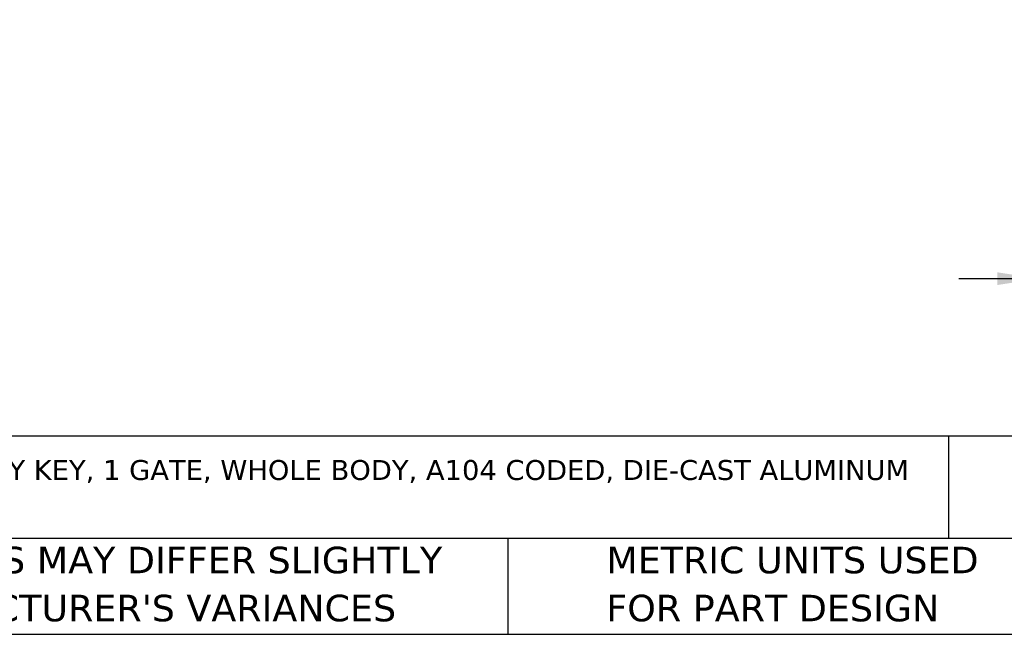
# Model space of a CAD drawing. Header units: millimetres. Extents: x 13 to 546, y 13 to 419.
# Tile 7 of 44: x 163 to 320, y 13 to 111. Entities that reach past the tile are written whole.
import ezdxf

# ---------------------------------------------------------------- set-up
doc = ezdxf.new("R2010")
doc.units = ezdxf.units.MM
doc.header["$LTSCALE"] = 2
doc.linetypes.add('SLD-Solid', pattern=[0])
doc.layers.add('DIMENSIONS', color=140, linetype='SLD-Solid', lineweight=25)
doc.layers.add('TEXT', color=140, linetype='SLD-Solid', lineweight=25)
doc.styles.add('SLDTEXTSTYLE0', font='VERDANA.TTF')
doc.dimstyles.new('SLDDIMSTYLE0', dxfattribs={"dimtxt": 4.316016, "dimasz": 6.604, "dimexe": 0, "dimexo": 0.0625, "dimgap": 1.079004, "dimtad": 0, "dimtih": 1, "dimtoh": 1, "dimlfac": 1.25, "dimrnd": 1e-09, "dimzin": 4, "dimdsep": 46, "dimtxsty": 'SLDTEXTSTYLE0', "dimsah": 1, "dimcen": 0.09, "dimadec": 0, "dimazin": 1, "dimtfac": 1, "dimtmove": 0, "dimatfit": 0, "dimfxl": 0, "dimfrac": 2, "dimtolj": 1, "dimtzin": 12, "dimarcsym": 0})

# ---------------------------------------------------------------- blocks, each defined once
blk = doc.blocks.new('SW_NOTE_0')
at = {"layer": 'TEXT', "color": 0, "insert": (0, 4.03), "char_height": 3.175, "attachment_point": 1, "style": 'SLDTEXTSTYLE0'}
blk.add_mtext('IDEM SKORPION SERIES TRAPPED KEY INTERLOCK SYSTEM, ROTARY KEY, 1 GATE, WHOLE BODY, A104 CODED, DIE-CAST ALUMINUM ', dxfattribs=at)
blk = doc.blocks.new('SW_NOTE_0_3')
at = {"layer": 'TEXT', "color": 0, "char_height": 4.2333, "attachment_point": 1, "style": 'SLDTEXTSTYLE0'}
for s, insert in [('PART DIMENSIONS MAY DIFFER SLIGHTLY ', (0, 5.38)), ("DUE TO MANUFACTURER'S VARIANCES", (0, -2.27))]:
    blk.add_mtext(s, dxfattribs=dict(at, insert=insert))
blk = doc.blocks.new('SW_NOTE_0_6')
at = {"layer": 'TEXT', "color": 0, "char_height": 4.2333, "attachment_point": 1, "style": 'SLDTEXTSTYLE0'}
for s, insert in [('METRIC UNITS USED ', (0, 5.38)), ('FOR PART DESIGN', (0, -2.27))]:
    blk.add_mtext(s, dxfattribs=dict(at, insert=insert))
blk = doc.blocks.new('_D_10')
at = {"layer": 'DIMENSIONS'}
for p, q in [((325.87, 108.07), (325.87, 63)), ((368.27, 108.07), (368.27, 63)), ((325.87, 69.35), (313.17, 69.35)), ((341.78, 69.35), (340.33, 69.35)), ((340.33, 69.35), (340.33, 62.49)), ((354.61, 69.35), (356.06, 69.35)), ((356.06, 69.35), (356.06, 62.49)), ((368.27, 69.35), (380.97, 69.35)), ((340.33, 62.49), (341.78, 62.49)), ((356.06, 62.49), (354.61, 62.49))]:
    blk.add_line(p, q, dxfattribs=at)
for points in [[(325.87, 69.35), (319.27, 70.37), (319.27, 68.34)], [(368.27, 69.35), (374.87, 68.34), (374.87, 70.37)]]:
    blk.add_solid(points, dxfattribs=at)
at = {"layer": 'DIMENSIONS', "char_height": 4.233, "attachment_point": 1, "style": 'SLDTEXTSTYLE0'}
for s, insert in [('53.0', (341.78, 75.7)), ('2.09', (341.78, 67.87))]:
    blk.add_mtext(s, dxfattribs=dict(at, insert=insert))

msp = doc.modelspace()

# ---------------------------------------------------------------- linework, layer by layer
at = {"layer": 'TEXT'}
for p, q in [((546.1, 44.2522), (12.7, 44.2522)), ((311.5178, 44.2522), (311.5178, 27.94)), ((546.1, 27.94), (12.7, 27.94)), ((241.293, 27.94), (241.293, 12.7)), ((12.7, 12.7), (546.1, 12.7))]:
    msp.add_line(p, q, dxfattribs=at)

# ---------------------------------------------------------------- block references
for name, p in [('SW_NOTE_0', (15.9315, 36.4316)), ('SW_NOTE_0_3', (110.2386, 21.2709)), ('SW_NOTE_0_6', (256.9567, 21.2709))]:
    msp.add_blockref(name, p, dxfattribs=at)

# ---------------------------------------------------------------- dimensions: what is measured, and where the dimension line sits
at = {"layer": 'DIMENSIONS'}
dim = msp.add_linear_dim(base=(368.2691, 69.3521), p1=(325.8691, 110.6091), p2=(368.2691, 110.6091), dimstyle='SLDDIMSTYLE0', dxfattribs=at)
dim.commit()
dim.dimension.update_dxf_attribs({"geometry": '_D_10', "text_midpoint": (348.1953, 69.3521), "dimtype": 160})

doc.saveas('drawing.dxf')
